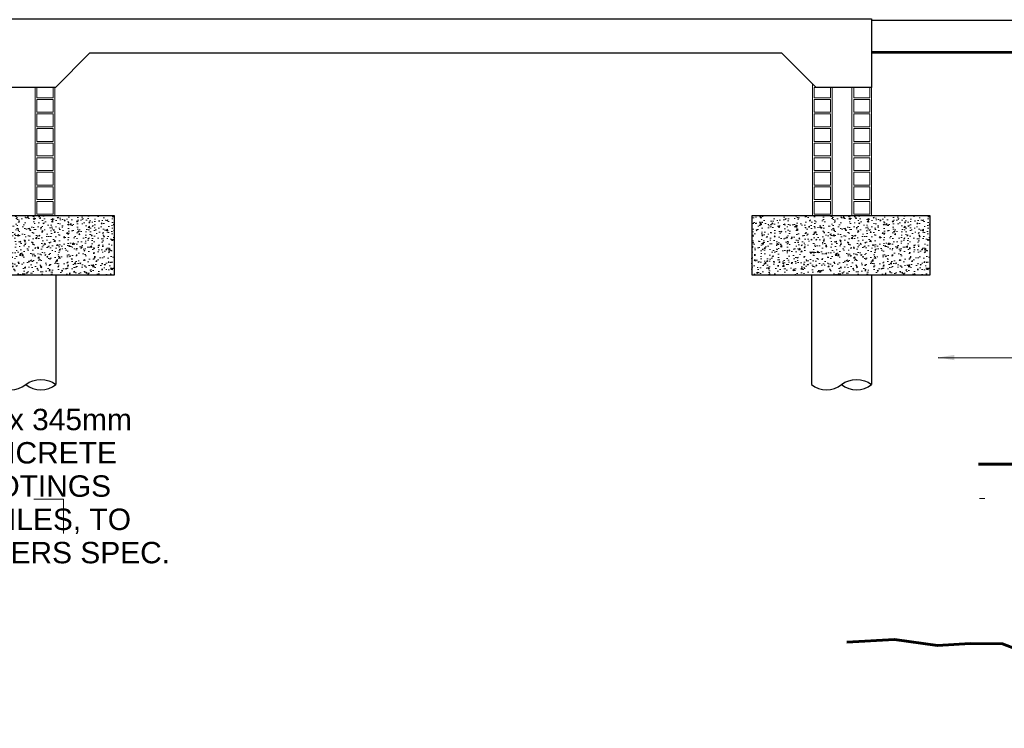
# Model space of a CAD drawing. Header units: millimetres. Extents: x -115474967 to 444143, y -74377 to 241828222.
# Tile 31 of 256: x -154935 to -149187, y -2786 to 1352. Entities that reach past the tile are written whole.
import ezdxf

# ---------------------------------------------------------------- set-up
doc = ezdxf.new("R2010")
doc.units = ezdxf.units.MM
doc.header["$MEASUREMENT"] = 0
doc.set_wipeout_variables(frame=1)
doc.linetypes.add('CENTERX2', pattern=[4, 2.5, -0.5, 0.5, -0.5])
doc.linetypes.add('Wipeout_Contour', pattern=[1000, 0, -1000])
for name, color, linetype in [('00-2 Steel', 2, 'Continuous'), ('CONCRETE', 3, 'Continuous'), ('Concrete Column', 1, 'Continuous')]:
    doc.layers.add(name, color=color, linetype=linetype)
for name, color, linetype, lineweight in [('0_Pen_No__3', 7, 'Continuous', 15), ('0_Pen_No__41', 7, 'Continuous', 60), ('1HATCH', 8, 'Continuous', 0), ('2 Walls', 4, 'Continuous', 50), ('C_TEXT GA_Pen_No__6', 7, 'Continuous', 5)]:
    doc.layers.add(name, color=color, linetype=linetype, lineweight=lineweight)
doc.layers.add('Room Names_Pen_No__7', color=7, linetype='Continuous', lineweight=5, true_color=0x9f07ff)
doc.styles.add('GENERATED_STYLE_1', font='GOTHIC.TTF')
doc.styles.add('GENERATED_STYLE_2', font='arial.ttf')
doc.dimstyles.new('GENERATED_STYLE__8', dxfattribs={"dimtxt": 200, "dimasz": 95, "dimexe": 0.18, "dimexo": 90000, "dimgap": 0.09, "dimtad": 1, "dimtih": 1, "dimtoh": 1, "dimdec": 0, "dimzin": 0, "dimdsep": 46, "dimtxsty": 'GENERATED_STYLE_1', "dimblk": 'ARROWHEAD_2', "dimblk1": 'ARROWHEAD_2', "dimblk2": 'ARROWHEAD_2', "dimcen": 0.09, "dimclrd": 7, "dimclre": 7, "dimclrt": 7, "dimadec": 0, "dimazin": 0, "dimtfac": 1, "dimtdec": 4, "dimtmove": 0, "dimatfit": 3, "dimfxl": 1, "dimtolj": 1, "dimtzin": 0, "dimarcsym": 0})

# ---------------------------------------------------------------- blocks, each defined once
blk = doc.blocks.new('ARROWHEAD_2')
at = {"color": 0, "linetype": 'Continuous', "lineweight": 0}
for p, q in [((-0.378, -0.655), (0.378, 0.655)), ((0, 0), (-1, 0))]:
    blk.add_line(p, q, dxfattribs=at)

msp = doc.modelspace()

# ---------------------------------------------------------------- hatches: boundary and pattern name
at = {"layer": '1HATCH'}
h = msp.add_hatch(dxfattribs=at)
h.set_pattern_fill('AR-CONC', color=256, scale=10)
h.set_pattern_definition([(50, (-341925.17, 199279.84), (71.726018, -6.275213), [7.5, -82.5]), (355, (-341925.17, 199279.84), (-13.875133, 75.219213), [6, -66]), (100.451444, (-341919.195, 199279.32), (57.850885, 68.943999), [6.37402, -70.114211]), (46.1842, (-341925.17, 199299.84), (106.724133, -16.551928), [11.25, -123.75]), (96.635635, (-341916.28, 199298.46), (93.466195, 97.41186), [9.561034, -105.171376]), (351.184164, (-341925.17, 199299.84), (93.466195, 97.41186), [9, -99]), (21, (-341915.17, 199294.84), (59.690705, -40.261889), [7.5, -82.5]), (326, (-341915.17, 199294.84), (24.331533, 72.515005), [6, -66]), (71.451445, (-341910.2, 199291.49), (84.022238, 32.253115), [6.374019, -70.114211]), (37.5, (-341925.172, 199279.842), (1.2159855, 33.2893854), [0, -65.2, 0, -67, 0, -66.25]), (7.5, (-341925.172, 199279.84), (26.3069537, 39.441171), [0, -38.2, 0, -63.7, 0, -25.25]), (327.5, (-341947.472, 199279.842), (53.3822436, -2.2554872), [0, -25, 0, -78, 0, -103.5]), (317.5, (-341957.472, 199279.84), (58.318617, 10.010498), [0, -32.5, 0, -51.8, 0, -73.5])])
h.paths.add_polyline_path([(-154382.46044, 206.58319), (-155424.46044, 206.58319), (-155424.46044, -138.41681), (-154382.46044, -138.41681)])
h = msp.add_hatch(dxfattribs=at)
h.set_pattern_fill('AR-CONC', color=256, scale=10)
h.set_pattern_definition([(50, (-337162.585, 199279.84), (71.726018, -6.275213), [7.5, -82.5]), (355, (-337162.585, 199279.84), (-13.875133, 75.219213), [6, -66]), (100.451444, (-337156.61, 199279.32), (57.850885, 68.943999), [6.37402, -70.114211]), (46.1842, (-337162.585, 199299.84), (106.724133, -16.551928), [11.25, -123.75]), (96.635635, (-337153.69, 199298.46), (93.466195, 97.41186), [9.561034, -105.171376]), (351.184164, (-337162.59, 199299.84), (93.466195, 97.41186), [9, -99]), (21, (-337152.585, 199294.84), (59.690705, -40.261889), [7.5, -82.5]), (326, (-337152.585, 199294.84), (24.331533, 72.515005), [6, -66]), (71.451445, (-337147.61, 199291.49), (84.022238, 32.253115), [6.374019, -70.114211]), (37.5, (-337162.585, 199279.842), (1.2159855, 33.2893854), [0, -65.2, 0, -67, 0, -66.25]), (7.5, (-337162.585, 199279.84), (26.3069537, 39.441171), [0, -38.2, 0, -63.7, 0, -25.25]), (327.5, (-337184.885, 199279.842), (53.3822436, -2.2554872), [0, -25, 0, -78, 0, -103.5]), (317.5, (-337194.885, 199279.84), (58.318617, 10.010498), [0, -32.5, 0, -51.8, 0, -73.5])])
h.paths.add_polyline_path([(-149619.87336, 206.58319), (-150661.87336, 206.58319), (-150661.87336, -138.41681), (-149619.87336, -138.41681)])

# ---------------------------------------------------------------- linework, layer by layer
at = {"layer": '00-2 Steel'}
for p, q in [((-144928.30684, 1348.08309), (-149961.46923, 1348.08309)), ((-144928.30684, 1165.08294), (-149961.46923, 1165.08294)), ((-144928.30684, 1156.58286), (-149961.46923, 1156.58286))]:
    msp.add_line(p, q, dxfattribs=at)
at = {"layer": '0_Pen_No__3', "color": 30, "linetype": 'Continuous', "lineweight": 15}
for p, q in [((-149338.33345, -1243.41694), (-144236.61616, -1243.41694)), ((-154680.33995, -1447.29406), (-154853.75414, -1447.29406)), ((-154680.33995, -1647.29359), (-154680.33995, -1447.29406)), ((-149299.21377, -1443.41647), (-149331.9467, -1443.41647)), ((-149299.21377, -1443.41647), (-144236.61616, -1443.41647))]:
    msp.add_line(p, q, dxfattribs=at)
at = {"layer": '2 Walls', "lineweight": 5}
for p, q in [((-150306.46923, 206.58319), (-150306.46923, 977.31233)), ((-154845.70198, 206.58319), (-154845.70198, 956.58319)), ((-154730.70198, 206.58319), (-154730.70198, 956.58319)), ((-150191.46923, 206.58319), (-150191.46923, 956.58319)), ((-150076.46923, 206.58319), (-150076.46923, 956.58319)), ((-149961.46923, 206.58319), (-149961.46923, 956.58319))]:
    msp.add_line(p, q, dxfattribs=at)
for points in [[(-154835.70198, 896.58319), (-154835.70198, 956.58319), (-154740.70198, 956.58319), (-154740.70198, 896.58319), (-154835.70198, 896.58319)], [(-150201.46923, 896.58319), (-150201.46923, 956.58319), (-150296.46923, 956.58319), (-150296.46923, 896.58319), (-150201.46923, 896.58319)], [(-150066.46923, 896.58319), (-150066.46923, 956.58319), (-149971.46923, 956.58319), (-149971.46923, 896.58319), (-150066.46923, 896.58319)], [(-154835.70198, 811.58319), (-154835.70198, 886.58319), (-154740.70198, 886.58319), (-154740.70198, 811.58319), (-154835.70198, 811.58319)], [(-150201.46923, 811.58319), (-150201.46923, 886.58319), (-150296.46923, 886.58319), (-150296.46923, 811.58319), (-150201.46923, 811.58319)], [(-150066.46923, 811.58319), (-150066.46923, 886.58319), (-149971.46923, 886.58319), (-149971.46923, 811.58319), (-150066.46923, 811.58319)], [(-154835.70198, 726.58319), (-154835.70198, 801.58319), (-154740.70198, 801.58319), (-154740.70198, 726.58319), (-154835.70198, 726.58319)], [(-150201.46923, 726.58319), (-150201.46923, 801.58319), (-150296.46923, 801.58319), (-150296.46923, 726.58319), (-150201.46923, 726.58319)], [(-150066.46923, 726.58319), (-150066.46923, 801.58319), (-149971.46923, 801.58319), (-149971.46923, 726.58319), (-150066.46923, 726.58319)], [(-154835.70198, 641.58319), (-154835.70198, 716.58319), (-154740.70198, 716.58319), (-154740.70198, 641.58319), (-154835.70198, 641.58319)], [(-150201.46923, 641.58319), (-150201.46923, 716.58319), (-150296.46923, 716.58319), (-150296.46923, 641.58319), (-150201.46923, 641.58319)], [(-150066.46923, 641.58319), (-150066.46923, 716.58319), (-149971.46923, 716.58319), (-149971.46923, 641.58319), (-150066.46923, 641.58319)], [(-154835.70198, 556.58319), (-154835.70198, 631.58319), (-154740.70198, 631.58319), (-154740.70198, 556.58319), (-154835.70198, 556.58319)], [(-150201.46923, 556.58319), (-150201.46923, 631.58319), (-150296.46923, 631.58319), (-150296.46923, 556.58319), (-150201.46923, 556.58319)], [(-150066.46923, 556.58319), (-150066.46923, 631.58319), (-149971.46923, 631.58319), (-149971.46923, 556.58319), (-150066.46923, 556.58319)], [(-154835.70198, 471.58319), (-154835.70198, 546.58319), (-154740.70198, 546.58319), (-154740.70198, 471.58319), (-154835.70198, 471.58319)], [(-150201.46923, 471.58319), (-150201.46923, 546.58319), (-150296.46923, 546.58319), (-150296.46923, 471.58319), (-150201.46923, 471.58319)], [(-150066.46923, 471.58319), (-150066.46923, 546.58319), (-149971.46923, 546.58319), (-149971.46923, 471.58319), (-150066.46923, 471.58319)], [(-154835.70198, 386.58319), (-154835.70198, 461.58319), (-154740.70198, 461.58319), (-154740.70198, 386.58319), (-154835.70198, 386.58319)], [(-150201.46923, 386.58319), (-150201.46923, 461.58319), (-150296.46923, 461.58319), (-150296.46923, 386.58319), (-150201.46923, 386.58319)], [(-150066.46923, 386.58319), (-150066.46923, 461.58319), (-149971.46923, 461.58319), (-149971.46923, 386.58319), (-150066.46923, 386.58319)], [(-154835.70198, 301.58319), (-154835.70198, 376.58319), (-154740.70198, 376.58319), (-154740.70198, 301.58319), (-154835.70198, 301.58319)], [(-150201.46923, 301.58319), (-150201.46923, 376.58319), (-150296.46923, 376.58319), (-150296.46923, 301.58319), (-150201.46923, 301.58319)], [(-150066.46923, 301.58319), (-150066.46923, 376.58319), (-149971.46923, 376.58319), (-149971.46923, 301.58319), (-150066.46923, 301.58319)], [(-154835.70198, 216.58319), (-154835.70198, 291.58319), (-154740.70198, 291.58319), (-154740.70198, 216.58319), (-154835.70198, 216.58319)], [(-150201.46923, 216.58319), (-150201.46923, 291.58319), (-150296.46923, 291.58319), (-150296.46923, 216.58319), (-150201.46923, 216.58319)], [(-150066.46923, 216.58319), (-150066.46923, 291.58319), (-149971.46923, 291.58319), (-149971.46923, 216.58319), (-150066.46923, 216.58319)]]:
    msp.add_lwpolyline(points, dxfattribs=at)
at = {"layer": 'CONCRETE', "linetype": 'Continuous'}
for p, q in [((-154724.0563, -138.41681), (-154724.0563, -778.34685)), ((-150313.37336, -138.41681), (-150313.37336, -778.34685)), ((-149961.46923, -138.41681), (-149961.46923, -778.34685))]:
    msp.add_line(p, q, dxfattribs=at)
msp.add_lwpolyline([(-161297.93969, 1356.58319), (-149961.46923, 1356.58319), (-149961.46923, 956.58319), (-150285.74009, 956.58319), (-150485.74009, 1156.58319), (-154527.07838, 1156.58319), (-154727.07838, 956.58319), (-155075.96081, 956.58319), (-155275.96081, 1156.58319), (-160750.50104, 1156.58319), (-160950.50104, 956.58319), (-161297.93969, 956.58319)], close=True, dxfattribs=at)
at = {"layer": 'CONCRETE', "linetype": 'Continuous', "flags": 128}
for points in [[(-155075.96081, -778.34683, 0.3596466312), (-154900.00867, -778.34683, -0.3441934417), (-154724.05654, -778.34683)], [(-154900.00867, -778.34683, 0.3441934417), (-154724.05654, -778.34683)], [(-150313.37311, -778.34683, 0.3596466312), (-150137.42097, -778.34683, -0.3441934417), (-149961.46884, -778.34683)], [(-150137.42097, -778.34683, 0.3441934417), (-149961.46884, -778.34683)]]:
    msp.add_lwpolyline(points, format="xyb", dxfattribs=at)
at = {"layer": 'Concrete Column', "color": 4, "linetype": 'CENTERX2', "ltscale": 100000}
for points in [[(-154382.46044, 206.58319), (-155424.46044, 206.58319), (-155424.46044, -138.41681), (-154382.46044, -138.41681)], [(-149619.87336, 206.58319), (-150661.87336, 206.58319), (-150661.87336, -138.41681), (-149619.87336, -138.41681)]]:
    msp.add_lwpolyline(points, close=True, dxfattribs=at)

# ---------------------------------------------------------------- texts
at = {"layer": 'Room Names_Pen_No__7', "color": 190, "linetype": 'Continuous', "lineweight": 5, "true_color": 0x9f07ff, "insert": (-154857.88532, -919.82802), "char_height": 125, "width": 1922.4481025, "attachment_point": 2, "line_spacing_factor": 0.932498, "style": 'GENERATED_STYLE_2'}
msp.add_mtext('\\A1;{\\pqc;\\fArial|b0|i0|c0|p34;1042 x 345mm CONCRETE FOOTINGS\\P\\pqc;\\fArial|b0|i0|c0|p34;ON PILES, TO ENGINEERS SPEC.}', dxfattribs=at)

# ---------------------------------------------------------------- leaders
at = {"layer": 'C_TEXT GA_Pen_No__6', "color": 7, "linetype": 'Continuous', "lineweight": 5, "annotation_type": 0, "has_hookline": 1, "hookline_direction": 0, "text_width": 2881.39495}
msp.add_leader([(-149573.05149, -620.21258), (-132780.60083, -678.86237)], dimstyle='GENERATED_STYLE__8', dxfattribs=at)

# ---------------------------------------------------------------- next in the draw order: wipeouts: each hides what was drawn before it
at = {"color": 254, "linetype": 'Wipeout_Contour', "lineweight": 0, "ltscale": 10959191.83981212}
msp.add_wipeout([(-149338.3337, -1243.4169), (-149128.19721, -2317.74502), (-149106.0173, -2327.66904), (-148491.33342, -2301.39376), (-148197.97322, -2294.60301), (-147961.42392, -2360.73507), (-147592.6105, -2381.0834), (-147386.58369, -2302.23363), (-145392.44768, -2322.58196), (-143634.86095, -2566.76188), (-143164.3059, -2500.62982), (-142887.05995, -2485.36857), (-142635.2494, -2520.97815), (-142444.48384, -2508.26044), (-142256.26182, -2510.80398), (-142164.69435, -2546.41355), (-141763.24648, -2525.07429), (-141256.65027, -2513.34752), (-141020.10097, -2579.47959), (-140651.28755, -2599.82791), (-140445.26074, -2520.97815), (-138451.12472, -2541.32647), (-136693.538, -2785.50639), (-136299.28917, -2730.09845), (-136299.28917, -1890.18003), (-143576.35947, -1526.45374), (-143576.35947, -1243.4169)], dxfattribs=at)

# ---------------------------------------------------------------- next in the draw order: linework, layer by layer
at = {"layer": '0_Pen_No__41', "color": 7, "linetype": 'Continuous', "lineweight": 60, "flags": 128}
for points in [[(-149338.3337, -1243.41681), (-143576.35952, -1243.41681), (-143576.35952, -1526.45368), (-136299.28917, -1890.18002)], [(-150105.62885, -2281.88531), (-149828.3829, -2266.62406), (-149576.57236, -2302.23363), (-149385.8068, -2289.51593), (-149197.58477, -2292.05947), (-149106.0173, -2327.66904), (-148747.37804, -2307.32072), (-148197.97322, -2294.60301), (-147961.42392, -2360.73507), (-147592.6105, -2381.0834), (-147386.58369, -2302.23363), (-147267.03728, -2299.69009), (-145392.44768, -2322.58196), (-144313.98636, -2472.65087), (-143634.86095, -2566.76188), (-143164.3059, -2500.62982)]]:
    msp.add_lwpolyline(points, dxfattribs=at)

doc.saveas('drawing.dxf')
